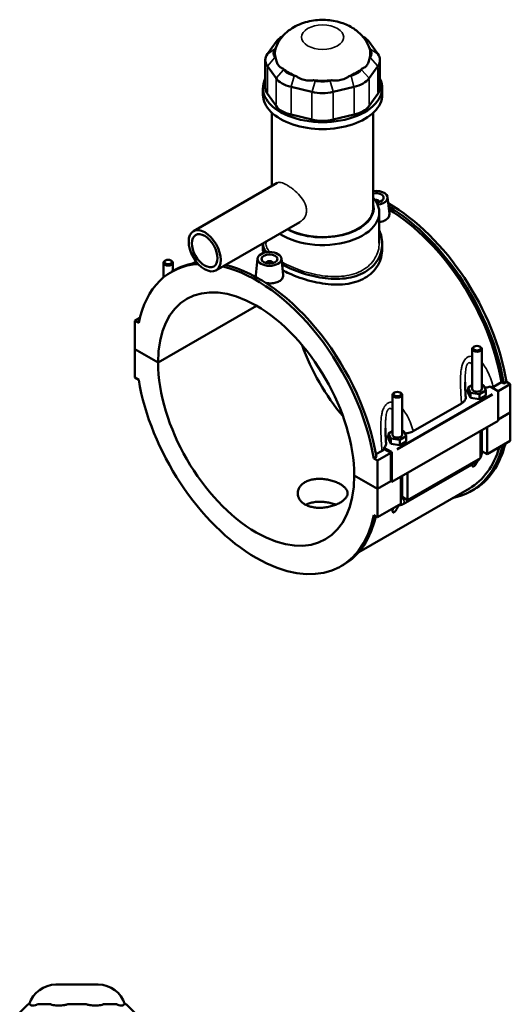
# Model space of a CAD drawing. Header units: inches. Extents: x -2.2 to 49.9, y -1.8 to 49.3.
# Tile 10 of 10: x 37.8 to 49.9, y 24.9 to 49.3. Entities that reach past the tile are written whole.
import ezdxf

# ---------------------------------------------------------------- set-up
doc = ezdxf.new("R2010")
doc.units = ezdxf.units.IN
doc.header["$MEASUREMENT"] = 0
doc.layers.add('Visible (ANSI)', color=7, linetype='Continuous', lineweight=50)
doc.layers.add('Visible Narrow (ANSI)', color=7, linetype='Continuous', lineweight=35)

msp = doc.modelspace()

# ---------------------------------------------------------------- linework, layer by layer
at = {"layer": 'Visible (ANSI)'}
for p, q in [((44.1096, 48.7715), (43.8948, 48.4728)), ((44.2704, 48.9067), (44.2567, 48.8988)), ((46.2555, 48.9067), (46.2692, 48.8988)), ((46.6311, 48.4728), (46.4163, 48.7715)), ((44.0852, 48.5959), (44.1036, 48.6215)), ((46.4223, 48.6215), (46.4407, 48.5959)), ((43.8425, 48.3214), (43.8425, 47.6352)), ((44.1036, 48.3584), (44.0852, 48.384)), ((46.4407, 48.384), (46.4223, 48.3584)), ((46.6834, 48.3214), (46.6834, 47.6352)), ((43.8948, 48.17), (44.1096, 47.8714)), ((44.3, 48.0853), (44.2816, 48.1109)), ((46.2443, 48.1109), (46.2259, 48.0853)), ((46.4163, 47.8714), (46.6311, 48.17)), ((44.6047, 47.9248), (44.5603, 47.9354)), ((45.0789, 47.8117), (45.0345, 47.8223)), ((45.4914, 47.8223), (45.447, 47.8117)), ((45.9656, 47.9354), (45.9212, 47.9248)), ((43.7859, 47.4642), (43.7859, 47.6352)), ((44.4814, 47.6573), (45, 47.5336)), ((45.5259, 47.5336), (46.0445, 47.6573)), ((46.74, 47.4642), (46.74, 47.6352)), ((44.1096, 47.1851), (43.8948, 47.4838)), ((46.6311, 47.4838), (46.4163, 47.1851)), ((44.0074, 45.2067), (44.0074, 47.0162)), ((45, 46.8473), (44.4814, 46.971)), ((46.0445, 46.971), (45.5259, 46.8473)), ((46.5185, 44.6621), (46.5185, 47.0162)), ((44.1408, 45.2835), (42.0631, 44.087)), ((46.8729, 44.924), (46.9166, 44.5166)), ((46.6569, 44.8169), (46.6569, 44.8096)), ((46.6662, 43.7918), (46.6662, 44.5497)), ((44.6998, 44.3129), (42.6221, 43.1164)), ((43.7859, 43.7814), (43.7859, 43.6422)), ((43.8597, 43.7918), (43.8597, 43.8291)), ((46.74, 43.7814), (46.74, 43.6422)), ((43.653, 43.4092), (43.6092, 43.0004)), ((44.2424, 43.4092), (44.2861, 43.0018)), ((41.3202, 42.9391), (41.3202, 43.3031)), ((41.3713, 43.3607), (41.3545, 43.351)), ((41.5054, 43.3607), (41.5222, 43.351)), ((41.5565, 43.0996), (41.5565, 43.3031)), ((42.1317, 43.3357), (42.0427, 43.2845)), ((43.869, 43.2948), (43.869, 43.3022)), ((44.0265, 43.2948), (44.0265, 43.3022)), ((41.5207, 43.079), (41.5865, 43.1169)), ((41.19, 40.8358), (43.6269, 42.2392)), ((43.6297, 42.2375), (41.19, 40.8326)), ((40.7369, 41.9391), (40.6137, 41.8681)), ((40.7086, 41.8135), (40.6137, 41.8681)), ((40.6137, 41.8681), (40.6137, 41.1677)), ((49.0205, 41.228), (49.0037, 41.2183)), ((49.1546, 41.228), (49.1714, 41.2183)), ((40.6137, 41.1677), (41.19, 40.8358)), ((40.6137, 41.1644), (40.6165, 41.1661)), ((40.6137, 41.1644), (40.6137, 40.464)), ((41.19, 40.8326), (40.6137, 41.1644)), ((48.9694, 40.1789), (48.9694, 41.1704)), ((49.2056, 40.1789), (49.2056, 41.1704)), ((40.6137, 40.464), (40.7086, 40.4094)), ((48.9694, 40.2712), (48.868, 40.2127)), ((49.2483, 40.2714), (49.2056, 40.278)), ((49.3071, 40.145), (49.2483, 40.2714)), ((49.4154, 40.24), (49.5973, 40.1353)), ((49.4918, 40.2362), (49.692, 40.3515)), ((49.9122, 40.3004), (49.6072, 40.1248)), ((49.7516, 40.3172), (49.692, 40.3515)), ((49.8173, 40.3551), (49.7516, 40.3172)), ((49.8173, 40.3551), (49.9122, 40.3004)), ((49.9122, 40.3004), (49.9122, 39.6)), ((46.9966, 40.0343), (46.9966, 39.0428)), ((47.0476, 40.0919), (47.0309, 40.0822)), ((47.1818, 40.0919), (47.1985, 40.0822)), ((47.2328, 40.0343), (47.2328, 39.0428)), ((48.868, 40.2127), (48.9268, 40.0863)), ((48.868, 40.084), (48.868, 40.2127)), ((48.868, 40.084), (48.9268, 39.9576)), ((48.9268, 39.9576), (48.9268, 40.0863)), ((48.9268, 40.0863), (49.1464, 40.0524)), ((49.1464, 40.0524), (49.3071, 40.145)), ((49.1464, 39.9237), (49.1464, 40.0524)), ((49.1464, 39.9237), (49.3071, 40.0162)), ((49.3071, 40.0162), (49.3071, 40.145)), ((49.6112, 40.1111), (49.6112, 39.3946)), ((47.5097, 39.134), (48.7056, 39.8227)), ((48.9268, 39.9576), (49.1464, 39.9237)), ((49.6112, 39.4267), (49.9122, 39.6)), ((49.9122, 39.5967), (49.6112, 39.4234)), ((49.9094, 39.5984), (49.9122, 39.5967)), ((49.9122, 39.5967), (49.9122, 38.8963)), ((49.6112, 39.3946), (46.9808, 37.8798)), ((46.9966, 39.1351), (46.8951, 39.0767)), ((46.8951, 39.0767), (46.954, 38.9502)), ((46.8951, 38.9479), (46.8951, 39.0767)), ((47.1735, 38.9164), (47.3343, 39.0089)), ((47.2754, 39.1353), (47.2328, 39.1419)), ((47.3343, 39.0089), (47.2754, 39.1353)), ((47.3343, 38.8802), (47.3343, 39.0089)), ((49.171, 38.4695), (49.171, 39.1411)), ((49.2056, 38.6138), (49.2056, 39.161)), ((49.3381, 39.2373), (49.3381, 38.5657)), ((46.8951, 38.9479), (46.954, 38.8215)), ((46.954, 38.8215), (46.954, 38.9502)), ((46.954, 38.9502), (47.1735, 38.9164)), ((46.954, 38.8215), (47.1735, 38.7876)), ((47.1735, 38.7876), (47.1735, 38.9164)), ((47.1735, 38.7876), (47.3343, 38.8802)), ((49.9122, 38.8963), (49.3381, 38.5657)), ((46.5844, 38.562), (46.7356, 38.649)), ((46.9529, 38.5963), (46.6241, 38.407)), ((46.9668, 38.6205), (46.785, 38.7252)), ((46.9529, 38.5963), (46.7902, 38.69)), ((46.9529, 37.8959), (46.9529, 38.5963)), ((46.9808, 37.8798), (46.9808, 38.5964)), ((49.3381, 38.5657), (49.2056, 38.6419)), ((46.595, 38.4995), (46.5293, 38.4616)), ((46.6241, 38.407), (46.5293, 38.4616)), ((46.6241, 37.7065), (46.6241, 38.407)), ((47.2572, 37.3269), (49.063, 38.3668)), ((49.171, 38.4695), (47.3653, 37.4296)), ((46.0479, 38.0384), (46.6241, 37.7065)), ((46.0479, 38.0351), (46.0507, 38.0367)), ((46.6241, 37.7033), (46.0479, 38.0351)), ((47.3653, 38.1012), (47.3653, 37.4296)), ((46.6241, 37.7065), (46.9529, 37.8959)), ((46.9557, 37.8942), (46.6241, 37.7033)), ((46.9529, 37.8959), (46.9808, 37.8798)), ((47.1982, 37.3334), (47.1982, 38.005)), ((47.2328, 38.025), (47.2328, 37.4777)), ((48.8982, 37.719), (46.1568, 36.1403)), ((46.6241, 37.0028), (46.6241, 37.7033)), ((48.9394, 37.6475), (49.0051, 37.6854)), ((47.1982, 37.3334), (46.6241, 37.0028)), ((47.3653, 37.4296), (47.2328, 37.5059)), ((46.5293, 37.0574), (46.6241, 37.0028)), ((45.7171, 35.7919), (45.7829, 35.8298)), ((38.6572, 25.4342), (39.7055, 25.4342)), ((37.967, 24.9463), (37.7609, 24.7402)), ((37.967, 24.9463), (38.0036, 24.9463)), ((38.022, 24.9463), (38.0036, 24.9463)), ((38.2184, 24.9463), (38.2, 24.9463)), ((38.2184, 24.9463), (38.4787, 24.9463)), ((38.5231, 24.9463), (38.4787, 24.9463)), ((38.9973, 24.9463), (38.9529, 24.9463)), ((38.9973, 24.9463), (39.3654, 24.9463)), ((39.4098, 24.9463), (39.3654, 24.9463)), ((39.884, 24.9463), (39.8396, 24.9463)), ((39.884, 24.9463), (40.1443, 24.9463)), ((40.1627, 24.9463), (40.1443, 24.9463)), ((40.3591, 24.9463), (40.3407, 24.9463)), ((40.3591, 24.9463), (40.3957, 24.9463)), ((40.3957, 24.9463), (40.6018, 24.7402))]:
    msp.add_line(p, q, dxfattribs=at)
for centre, start, end in [((38.6572, 24.7472), 90, 163.15289), ((39.7055, 24.7472), 16.84711, 90)]:
    msp.add_arc(centre, 0.687, start, end, dxfattribs=at)
for centre, major_axis, ratio, start_param, end_param in [((44.7443, 48.6201), (-0.687, 0), 0.5758617, 5.5016397, 5.8904862), ((45.7816, 48.6201), (-0.687, 0), 0.5758617, 3.5342917, 3.9231383), ((44.5295, 48.4899), (-0.4809, 0), 0.5758617, 5.8904862, 6.6758844), ((45.2629, 48.4899), (-1.1817, 0), 0.5758617, 6.0886445, 6.4777261), ((45.2629, 48.4899), (1.1817, 0), 0.5758617, 6.0886445, 6.4777261), ((45.9964, 48.4899), (0.4809, 0), 0.5758617, 5.8904862, 6.6758844), ((44.5295, 48.3214), (-0.687, 0), 0.5758617, 5.8904862, 6.6758844), ((45.9964, 48.3214), (0.687, 0), 0.5758617, 5.8904862, 6.6758844), ((45.2629, 48.4899), (1.1817, 0), 0.5758617, 3.73245, 4.1215316), ((44.7443, 48.1913), (-0.4809, 0), 0.5758617, 0.3926991, 1.1780972), ((45.2629, 48.4899), (1.1817, 0), 0.5758617, 5.3032463, 5.692328), ((45.7816, 48.1913), (0.4809, 0), 0.5758617, 5.1050881, 5.8904862), ((45.2629, 47.6352), (-1.4771, 0), 0.5758617, 6.0054471, 9.7025161), ((44.7443, 48.0228), (0.687, 0), 0.5758617, 3.5342917, 4.3196899), ((45.2629, 48.4899), (1.1817, 0), 0.5758617, 4.5178482, 4.9069298), ((45.2629, 48.0676), (-0.4809, 0), 0.5758617, 1.1780972, 1.9634954), ((45.7816, 48.0228), (0.687, 0), 0.5758617, 5.1050881, 5.8904862), ((44.5295, 47.6352), (-0.687, 0), 0.5758617, 0, 0.3926991), ((45.2629, 47.8991), (0.687, 0), 0.5758617, 4.3196899, 5.1050881), ((45.9964, 47.6352), (0.687, 0), 0.5758617, 5.8904862, 6.2831853), ((45.2629, 47.4642), (-1.4771, 0), 0.5758617, 0, 3.1415927), ((44.7443, 47.3365), (-0.687, 0), 0.5758617, 0.3926991, 1.1780972), ((45.7816, 47.3365), (0.687, 0), 0.5758617, 5.1050881, 5.8904862), ((45.2629, 47.2128), (-0.687, 0), 0.5758617, 1.1780972, 1.9634954), ((45.2629, 44.5497), (1.4032, 0), 0.5758617, 3.8504036, 6.74614), ((46.5782, 44.9135), (0.2953, 0), 0.5758617, 4.8693914, 8.0576096), ((46.5782, 44.9135), (0.1969, 0), 0.5758617, 4.8071708, 8.1621728), ((46.5782, 44.8169), (0.0787, 0), 0.5758617, 6.1144961, 8.1124674), ((45.2629, 44.6621), (1.2658, 0), 0.5758617, 3.9511443, 6.4108739), ((45.2629, 44.6621), (1.2555, 0), 0.5758617, 3.9513425, 6.2831853), ((46.907, 41.3289), (-2.0982, 3.6435), 0.5780931, 4.1346204, 5.5058788), ((46.8412, 41.2911), (2.0982, -3.6435), 0.5780931, 0.9930277, 2.3392336), ((46.8412, 41.2911), (-2.057, 3.5721), 0.5780931, 4.1387951, 5.4777977), ((43.6189, 39.4355), (-2.0982, 3.6435), 0.5780931, 6.0029864, 6.8648214), ((41.4384, 43.3031), (0.1181, 0), 0.5758617, 2.360047, 7.0647309), ((43.6847, 39.4733), (-2.0982, 3.6435), 0.5780931, 6.0387236, 6.2831853), ((43.6189, 39.4355), (-2.0982, 3.6435), 0.5780931, 4.1346204, 5.7819452), ((43.6847, 39.4733), (2.0982, -3.6435), 0.5780931, 0.9930277, 2.6403525), ((43.9477, 43.3022), (-0.0787, 0), 0.5758617, 2.9729035, 6.4518745), ((43.6189, 39.4355), (-1.7142, 2.9767), 0.5780931, 3.9294976, 7.0699441), ((46.907, 41.3289), (1.7142, -2.9767), 0.5780931, 4.412476, 5.0123019), ((49.0875, 41.1704), (-0.1181, 0), 0.5758617, 5.5016397, 10.2063236), ((43.6189, 39.4355), (1.7142, -2.9767), 0.5780931, 3.9294976, 7.0699441), ((43.6189, 39.4355), (2.0982, -3.6435), 0.5780931, 4.1346204, 6.8648214), ((47.1147, 40.0343), (-0.1181, 0), 0.5758617, 5.5016397, 10.2063236), ((49.0875, 40.0501), (-0.2953, 0), 0.5758617, 5.5507827, 6.0432275), ((49.0875, 40.1789), (-0.1181, 0), 0.5758617, 0, 3.1415927), ((49.5973, 40.1192), (-0.0098, 0.0171), 0.5780931, 3.9289245, 5.4997209), ((47.1147, 38.914), (-0.2953, 0), 0.5758617, 5.5507827, 6.0432275), ((47.1147, 39.0428), (-0.1181, 0), 0.5758617, 0, 3.1415927), ((46.8412, 41.2911), (2.0982, -3.6435), 0.5780931, 6.0848308, 6.822459), ((46.907, 41.3289), (2.0982, -3.6435), 0.5780931, 0, 0.5392737), ((46.9668, 38.6044), (0.0098, -0.0171), 0.5780931, 0.7873319, 2.3581282), ((46.8412, 41.2911), (2.057, -3.5721), 0.5780931, 0, 0.5048573), ((43.6847, 39.4733), (2.0982, -3.6435), 0.5780931, 0, 0.5590727)]:
    msp.add_ellipse(centre, major_axis=major_axis, ratio=ratio, start_param=start_param, end_param=end_param, dxfattribs=at)
for centre, major_axis, ratio in [((42.3426, 43.6017), (-0.2795, 0.4853), 0.5780931), ((42.3426, 43.6017), (-0.2236, 0.3883), 0.5780931), ((43.9477, 43.3987), (0.2953, 0), 0.5758617), ((43.9477, 43.3987), (0.1969, 0), 0.5758617), ((41.4384, 43.3224), (0.0945, 0), 0.5758617), ((49.0875, 41.1897), (0.0945, 0), 0.5758617), ((47.1147, 40.0536), (0.0945, 0), 0.5758617)]:
    msp.add_ellipse(centre, major_axis=major_axis, ratio=ratio, dxfattribs=at)
for points, knots in [([(46.4202, 48.6277), (46.3862, 48.7198), (46.3388, 48.8008), (46.2208, 48.9537), (46.1478, 49.0199), (45.9738, 49.1451), (45.8711, 49.1949), (45.6405, 49.2767), (45.5117, 49.3018), (45.2499, 49.3215), (45.117, 49.3151), (44.8533, 49.2677), (44.7223, 49.2272), (44.4777, 49.0997), (44.3616, 49.0174), (44.1991, 48.8207), (44.144, 48.7314), (44.1057, 48.6277)], [0.994744, 0.994744, 0.994744, 0.994744, 1.2034211, 1.2034211, 1.4604914, 1.4604914, 1.8038543, 1.8038543, 2.2263723, 2.2263723, 2.6587774, 2.6587774, 3.0917429, 3.0917429, 3.4828691, 3.4828691, 3.717645, 3.717645, 3.717645, 3.717645]), ([(44.1036, 48.3584), (44.1067, 48.3361), (44.1115, 48.3141), (44.129, 48.2581), (44.145, 48.2266), (44.1631, 48.2014), (44.1812, 48.1763), (44.2045, 48.1531), (44.2472, 48.1254), (44.2642, 48.1171), (44.2816, 48.1109)], [-0.5693984, -0.5693984, -0.5693984, -0.5693984, -0.3600644, -0.3600644, 0, 0, 0, 0.3600644, 0.3600644, 0.5693984, 0.5693984, 0.5693984, 0.5693984]), ([(46.2443, 48.1109), (46.2617, 48.1171), (46.2786, 48.1254), (46.3214, 48.1531), (46.3447, 48.1763), (46.3628, 48.2014), (46.3809, 48.2266), (46.3969, 48.2581), (46.4144, 48.3141), (46.4192, 48.3361), (46.4223, 48.3584)], [-0.5693984, -0.5693984, -0.5693984, -0.5693984, -0.3600644, -0.3600644, 0, 0, 0, 0.3600644, 0.3600644, 0.5693984, 0.5693984, 0.5693984, 0.5693984]), ([(44.6047, 47.9248), (44.6265, 47.9085), (44.6502, 47.8933), (44.7177, 47.8575), (44.7637, 47.8408), (44.8074, 47.8304), (44.851, 47.82), (44.9001, 47.814), (44.978, 47.8151), (45.0067, 47.8178), (45.0345, 47.8223)], [-0.5693984, -0.5693984, -0.5693984, -0.5693984, -0.3600644, -0.3600644, 0, 0, 0, 0.3600644, 0.3600644, 0.5693984, 0.5693984, 0.5693984, 0.5693984]), ([(45.4914, 47.8223), (45.5192, 47.8178), (45.5479, 47.8151), (45.6258, 47.814), (45.6749, 47.82), (45.7185, 47.8304), (45.7622, 47.8408), (45.8082, 47.8575), (45.8757, 47.8933), (45.8994, 47.9085), (45.9212, 47.9248)], [-0.5693984, -0.5693984, -0.5693984, -0.5693984, -0.3600644, -0.3600644, 0, 0, 0, 0.3600644, 0.3600644, 0.5693984, 0.5693984, 0.5693984, 0.5693984]), ([(46.9165, 44.5166), (46.917, 44.5123), (46.9173, 44.508), (46.9174, 44.4777), (46.909, 44.45), (46.8746, 44.3997), (46.8485, 44.3771), (46.8184, 44.3598)], [4.49119429, 4.49119429, 4.49119429, 4.49119429, 4.5444106, 4.5444106, 4.86916534, 4.86916534, 5.19392008, 5.19392008, 5.19392008, 5.19392008]), ([(46.8184, 44.3598), (46.7883, 44.3424), (46.7501, 44.328), (46.6945, 44.3163), (46.6804, 44.314), (46.6661, 44.3122)], [0, 0, 0, 0, 0.32475474, 0.32475474, 0.4313275, 0.4313275, 0.4313275, 0.4313275]), ([(46.6661, 44.11), (46.6855, 44.069), (46.7011, 44.0267), (46.7313, 43.9165), (46.74, 43.8478), (46.74, 43.7149), (46.7313, 43.6461), (46.6942, 43.5103), (46.666, 43.4434), (46.5909, 43.3179), (46.5441, 43.2592), (46.4354, 43.1547), (46.3736, 43.109), (46.3074, 43.0709)], [7.392113, 7.392113, 7.392113, 7.392113, 7.8422436, 7.8422436, 8.5550365, 8.5550365, 9.2682099, 9.2682099, 9.9813833, 9.9813833, 10.6945567, 10.6945567, 11.4077301, 11.4077301, 11.4077301, 11.4077301]), ([(43.8716, 43.563), (43.8467, 43.5951), (43.8271, 43.6271), (43.7946, 43.7006), (43.7859, 43.7417), (43.7859, 43.7831), (43.7859, 43.7849), (43.7859, 43.7866)], [-4.1039975, -4.1039975, -4.1039975, -4.1039975, -3.5654864, -3.5654864, -2.8526936, -2.8526936, -2.8212842, -2.8212842, -2.8212842, -2.8212842]), ([(46.74, 43.6422), (46.74, 43.5752), (46.7313, 43.5058), (46.6943, 43.3689), (46.666, 43.3015), (46.591, 43.175), (46.5442, 43.1159), (46.4355, 43.011), (46.3736, 42.9651), (46.3074, 42.9269)], [19.9781786, 19.9781786, 19.9781786, 19.9781786, 20.6919421, 20.6919421, 21.4057056, 21.4057056, 22.1194692, 22.1194692, 22.8332327, 22.8332327, 22.8332327, 22.8332327]), ([(46.3074, 43.0709), (46.2412, 43.0328), (46.1666, 42.9999), (46.0045, 42.9484), (45.917, 42.9298), (45.7351, 42.9073), (45.6405, 42.9034), (45.4505, 42.9085), (45.3551, 42.9174), (45.1708, 42.9442), (45.0755, 42.963), (44.8855, 43.01), (44.7908, 43.0383), (44.6088, 43.1013), (44.5214, 43.1362), (44.375, 43.2021), (44.314, 43.2326), (44.2581, 43.2633)], [11.4077301, 11.4077301, 11.4077301, 11.4077301, 12.1209034, 12.1209034, 12.8340768, 12.8340768, 13.5472502, 13.5472502, 14.2604236, 14.2604236, 14.9732165, 14.9732165, 15.6860093, 15.6860093, 16.3988022, 16.3988022, 16.9727746, 16.9727746, 16.9727746, 16.9727746]), ([(43.6172, 42.9487), (43.6115, 42.9623), (43.6087, 42.976), (43.6086, 42.9929), (43.6088, 42.9967), (43.6092, 43.0004)], [4.35884444, 4.35884444, 4.35884444, 4.35884444, 4.5444106, 4.5444106, 4.59643918, 4.59643918, 4.59643918, 4.59643918]), ([(44.2861, 43.0018), (44.2866, 42.9975), (44.2868, 42.9932), (44.287, 42.963), (44.2786, 42.9353), (44.2441, 42.8849), (44.2181, 42.8623), (44.188, 42.845)], [7.08815433, 7.08815433, 7.08815433, 7.08815433, 7.14137064, 7.14137064, 7.46612538, 7.46612538, 7.79088012, 7.79088012, 7.79088012, 7.79088012]), ([(46.3074, 42.9269), (46.2412, 42.8888), (46.1665, 42.856), (46.0043, 42.805), (45.9168, 42.7868), (45.7349, 42.7653), (45.6403, 42.762), (45.4504, 42.7682), (45.355, 42.7777), (45.1709, 42.8056), (45.0756, 42.8249), (44.8856, 42.8731), (44.791, 42.9018), (44.609, 42.9656), (44.5215, 43.0008), (44.3811, 43.0645), (44.3251, 43.0922), (44.2734, 43.1201)], [0, 0, 0, 0, 0.7137635, 0.7137635, 1.427527, 1.427527, 2.1412905, 2.1412905, 2.855054, 2.855054, 3.5683676, 3.5683676, 4.2816811, 4.2816811, 4.9949946, 4.9949946, 5.5173268, 5.5173268, 5.5173268, 5.5173268]), ([(44.188, 42.845), (44.1578, 42.8276), (44.1196, 42.8132), (44.036, 42.7956), (43.9905, 42.7923), (43.9195, 42.7948), (43.8897, 42.7981), (43.8606, 42.8034)], [2.59696004, 2.59696004, 2.59696004, 2.59696004, 2.92171478, 2.92171478, 3.24646951, 3.24646951, 3.46377858, 3.46377858, 3.46377858, 3.46377858]), ([(48.8077, 39.9751), (48.8061, 40.0003), (48.8045, 40.0254), (48.8015, 40.0755), (48.8001, 40.1005), (48.7976, 40.1505), (48.7964, 40.1753), (48.7945, 40.2248), (48.7937, 40.2494), (48.7926, 40.2983), (48.7923, 40.3225), (48.7923, 40.3464)], [0.9489126, 0.9489126, 0.9489126, 0.9489126, 1.1559495, 1.1559495, 1.3629865, 1.3629865, 1.5700234, 1.5700234, 1.7770603, 1.7770603, 1.9840973, 1.9840973, 1.9840973, 1.9840973]), ([(49.2756, 40.2126), (49.287, 40.2134), (49.2984, 40.2145), (49.3469, 40.2207), (49.3827, 40.2287), (49.4154, 40.24)], [-0.42998627, -0.42998627, -0.42998627, -0.42998627, -0.34237007, -0.34237007, -0.05129101, -0.05129101, -0.05129101, -0.05129101]), ([(48.7056, 39.8227), (48.7308, 39.8372), (48.7519, 39.8539), (48.7845, 39.8903), (48.7959, 39.9098), (48.8069, 39.9448), (48.8087, 39.96), (48.8077, 39.9751)], [-0.91442288, -0.91442288, -0.91442288, -0.91442288, -0.64238961, -0.64238961, -0.37198583, -0.37198583, -0.17080918, -0.17080918, -0.17080918, -0.17080918]), ([(46.8349, 38.8391), (46.8333, 38.8642), (46.8317, 38.8893), (46.8287, 38.9394), (46.8273, 38.9645), (46.8247, 39.0144), (46.8236, 39.0393), (46.8216, 39.0888), (46.8208, 39.1134), (46.8197, 39.1622), (46.8194, 39.1864), (46.8194, 39.2103)], [0.9483937, 0.9483937, 0.9483937, 0.9483937, 1.1554307, 1.1554307, 1.3624676, 1.3624676, 1.5695046, 1.5695046, 1.7765415, 1.7765415, 1.9835784, 1.9835784, 1.9835784, 1.9835784]), ([(47.3028, 39.0765), (47.3364, 39.0789), (47.3694, 39.0839), (47.4413, 39.1016), (47.4784, 39.1159), (47.5097, 39.134)], [-0.59557003, -0.59557003, -0.59557003, -0.59557003, -0.33730044, -0.33730044, 0, 0, 0, 0]), ([(46.785, 38.7252), (46.7942, 38.7341), (46.8022, 38.7434), (46.8182, 38.7662), (46.825, 38.7799), (46.8341, 38.8088), (46.8359, 38.8239), (46.8349, 38.8391)], [-0.69705085, -0.69705085, -0.69705085, -0.69705085, -0.55966229, -0.55966229, -0.37198583, -0.37198583, -0.17080918, -0.17080918, -0.17080918, -0.17080918]), ([(49.171, 38.4826), (49.1738, 38.4878), (49.1764, 38.493), (49.187, 38.5161), (49.1936, 38.5346), (49.2029, 38.573), (49.2056, 38.593), (49.2056, 38.6138)], [3.99006654, 3.99006654, 3.99006654, 3.99006654, 4.08407045, 4.08407045, 4.39822972, 4.39822972, 4.71238898, 4.71238898, 4.71238898, 4.71238898]), ([(49.101, 38.3939), (49.0997, 38.3912), (49.0984, 38.3886), (49.0901, 38.3723), (49.0826, 38.3586), (49.0662, 38.3316), (49.0574, 38.3183), (49.0414, 38.2973), (49.0342, 38.2887), (49.023, 38.2772), (49.0191, 38.2737), (49.0115, 38.2674), (49.0077, 38.2646), (49.0003, 38.2604), (48.997, 38.259), (48.9911, 38.2575), (48.9885, 38.2574), (48.9818, 38.2585), (48.9786, 38.2612), (48.9728, 38.2696), (48.9711, 38.2768), (48.9692, 38.2933), (48.9692, 38.3027), (48.9698, 38.3128), (48.9698, 38.313), (48.9698, 38.3131)], [1.83197741, 1.83197741, 1.83197741, 1.83197741, 1.85727388, 1.85727388, 1.98759514, 1.98759514, 2.11791639, 2.11791639, 2.19704791, 2.19704791, 2.23661366, 2.23661366, 2.27617942, 2.27617942, 2.31574517, 2.31574517, 2.35531093, 2.35531093, 2.43444244, 2.43444244, 2.5647637, 2.5647637, 2.69508496, 2.69508496, 2.6971501, 2.6971501, 2.6971501, 2.6971501]), ([(49.063, 38.3668), (49.081, 38.3772), (49.0969, 38.3895), (49.1256, 38.4168), (49.1383, 38.4317), (49.1531, 38.4527), (49.1565, 38.4578), (49.1597, 38.463)], [3.14159265, 3.14159265, 3.14159265, 3.14159265, 3.45575192, 3.45575192, 3.76991118, 3.76991118, 3.86828424, 3.86828424, 3.86828424, 3.86828424]), ([(45.6995, 37.3683), (45.672, 37.3524), (45.641, 37.337), (45.5735, 37.3086), (45.537, 37.2956), (45.4609, 37.2731), (45.4213, 37.2637), (45.3417, 37.2491), (45.3016, 37.244), (45.2243, 37.2383), (45.1842, 37.2375), (45.1046, 37.2409), (45.065, 37.2452), (44.9889, 37.259), (44.9524, 37.2686), (44.8849, 37.2924), (44.8539, 37.3067), (44.799, 37.3383), (44.7732, 37.3568), (44.7279, 37.3979), (44.7082, 37.4206), (44.6768, 37.4687), (44.6649, 37.4941), (44.6493, 37.5455), (44.6456, 37.5715), (44.6456, 37.6218), (44.6493, 37.6478), (44.6649, 37.6993), (44.6768, 37.7247), (44.7082, 37.7728), (44.7279, 37.7956), (44.7732, 37.8367), (44.799, 37.8552), (44.8539, 37.8868), (44.8849, 37.9011), (44.9524, 37.9249), (44.9889, 37.9345), (45.065, 37.9482), (45.1046, 37.9525), (45.1842, 37.9559), (45.2243, 37.955), (45.3016, 37.9493), (45.3417, 37.9442), (45.4213, 37.9297), (45.4609, 37.9203), (45.537, 37.8978), (45.5735, 37.8849), (45.641, 37.8565), (45.672, 37.8411), (45.7269, 37.8095), (45.7527, 37.7921), (45.798, 37.7555), (45.8176, 37.7362), (45.8491, 37.6967), (45.861, 37.6765), (45.8766, 37.6362), (45.8803, 37.6161), (45.8803, 37.5773), (45.8766, 37.5572), (45.861, 37.5169), (45.8491, 37.4967), (45.8176, 37.4572), (45.798, 37.438), (45.7527, 37.4014), (45.7269, 37.3841), (45.6995, 37.3683)], [0, 0, 0, 0, 0.2960201, 0.2960201, 0.5920403, 0.5920403, 0.8880604, 0.8880604, 1.1840805, 1.1840805, 1.4800899, 1.4800899, 1.7760993, 1.7760993, 2.0721087, 2.0721087, 2.3681181, 2.3681181, 2.6641275, 2.6641275, 2.9601369, 2.9601369, 3.2561463, 3.2561463, 3.5521557, 3.5521557, 3.8481758, 3.8481758, 4.1441959, 4.1441959, 4.4402161, 4.4402161, 4.7362362, 4.7362362, 5.0322563, 5.0322563, 5.3282765, 5.3282765, 5.6242966, 5.6242966, 5.9203167, 5.9203167, 6.2163261, 6.2163261, 6.5123355, 6.5123355, 6.8083449, 6.8083449, 7.1043543, 7.1043543, 7.4003637, 7.4003637, 7.6963731, 7.6963731, 7.9923825, 7.9923825, 8.2883919, 8.2883919, 8.584412, 8.584412, 8.8804321, 8.8804321, 9.1764523, 9.1764523, 9.4724724, 9.4724724, 9.4724724, 9.4724724]), ([(45.5898, 37.3157), (45.5611, 37.327), (45.5306, 37.3373), (45.461, 37.3571), (45.4214, 37.3661), (45.3417, 37.3797), (45.3017, 37.3843), (45.2242, 37.3891), (45.1842, 37.3894), (45.1045, 37.3851), (45.0649, 37.3804), (44.9888, 37.3659), (44.9524, 37.356), (44.8925, 37.3345), (44.868, 37.3238), (44.8455, 37.3121)], [2.7124607, 2.7124607, 2.7124607, 2.7124607, 2.9580036, 2.9580036, 3.2538019, 3.2538019, 3.5496002, 3.5496002, 3.8454036, 3.8454036, 4.1412071, 4.1412071, 4.4370105, 4.4370105, 4.6661341, 4.6661341, 4.6661341, 4.6661341]), ([(47.1475, 37.3004), (47.1406, 37.284), (47.1329, 37.2669), (47.1173, 37.2362), (47.1098, 37.2225), (47.0934, 37.1955), (47.0846, 37.1822), (47.0685, 37.1612), (47.0614, 37.1526), (47.0501, 37.1412), (47.0463, 37.1376), (47.0387, 37.1313), (47.0349, 37.1286), (47.0275, 37.1243), (47.0242, 37.123), (47.0183, 37.1215), (47.0157, 37.1213), (47.0089, 37.1224), (47.0058, 37.1251), (47, 37.1335), (46.9982, 37.1407), (46.9964, 37.1572), (46.9964, 37.1666), (46.9977, 37.1904), (46.9996, 37.2054), (47.0019, 37.2203)], [1.6942239, 1.6942239, 1.6942239, 1.6942239, 1.8572739, 1.8572739, 1.9875951, 1.9875951, 2.1179164, 2.1179164, 2.1970479, 2.1970479, 2.2366137, 2.2366137, 2.2761794, 2.2761794, 2.3157452, 2.3157452, 2.3553109, 2.3553109, 2.4344424, 2.4344424, 2.5647637, 2.5647637, 2.695085, 2.695085, 2.8750725, 2.8750725, 2.8750725, 2.8750725]), ([(47.1418, 37.3009), (47.1573, 37.2991), (47.1723, 37.2996), (47.2066, 37.3047), (47.2248, 37.3108), (47.2467, 37.3211), (47.252, 37.3239), (47.2572, 37.3269)], [2.6025278, 2.6025278, 2.6025278, 2.6025278, 2.7863637, 2.7863637, 3.05209867, 3.05209867, 3.14159265, 3.14159265, 3.14159265, 3.14159265]), ([(38.022, 24.9463), (38.0251, 24.9386), (38.0299, 24.932), (38.0474, 24.9183), (38.0634, 24.9144), (38.0815, 24.9144), (38.0996, 24.9144), (38.1229, 24.9183), (38.1656, 24.932), (38.1826, 24.9386), (38.2, 24.9463)], [-0.5693984, -0.5693984, -0.5693984, -0.5693984, -0.3600644, -0.3600644, 0, 0, 0, 0.3600644, 0.3600644, 0.5693984, 0.5693984, 0.5693984, 0.5693984]), ([(38.5231, 24.9463), (38.5449, 24.9386), (38.5686, 24.932), (38.6361, 24.9183), (38.6821, 24.9144), (38.7258, 24.9144), (38.7694, 24.9144), (38.8185, 24.9183), (38.8964, 24.932), (38.9251, 24.9386), (38.9529, 24.9463)], [-0.5693984, -0.5693984, -0.5693984, -0.5693984, -0.3600644, -0.3600644, 0, 0, 0, 0.3600644, 0.3600644, 0.5693984, 0.5693984, 0.5693984, 0.5693984]), ([(39.4098, 24.9463), (39.4376, 24.9386), (39.4663, 24.932), (39.5442, 24.9183), (39.5933, 24.9144), (39.6369, 24.9144), (39.6806, 24.9144), (39.7266, 24.9183), (39.7941, 24.932), (39.8178, 24.9386), (39.8396, 24.9463)], [-0.5693984, -0.5693984, -0.5693984, -0.5693984, -0.3600644, -0.3600644, 0, 0, 0, 0.3600644, 0.3600644, 0.5693984, 0.5693984, 0.5693984, 0.5693984]), ([(40.1627, 24.9463), (40.1801, 24.9386), (40.1971, 24.932), (40.2398, 24.9183), (40.2631, 24.9144), (40.2812, 24.9144), (40.2993, 24.9144), (40.3153, 24.9183), (40.3328, 24.932), (40.3376, 24.9386), (40.3407, 24.9463)], [-0.5693984, -0.5693984, -0.5693984, -0.5693984, -0.3600644, -0.3600644, 0, 0, 0, 0.3600644, 0.3600644, 0.5693984, 0.5693984, 0.5693984, 0.5693984])]:
    msp.add_open_spline(points, degree=3, knots=knots, dxfattribs=at)
for points in [[(44.1057, 48.6277), (44.1049, 48.6256), (44.1042, 48.6235), (44.1036, 48.6215)], [(46.4223, 48.6215), (46.4217, 48.6235), (46.4209, 48.6256), (46.4201, 48.6277)], [(43.8029, 43.5469), (43.7914, 43.5794), (43.7859, 43.6112), (43.7859, 43.6422)], [(49.4918, 40.2362), (49.4801, 40.2295), (49.4676, 40.2232), (49.4543, 40.2176)], [(46.7902, 38.69), (46.7752, 38.6751), (46.7569, 38.6613), (46.7356, 38.649)], [(46.7902, 38.69), (46.7885, 38.7017), (46.7868, 38.7135), (46.785, 38.7252)]]:
    msp.add_open_spline(points, degree=3, dxfattribs=at)
at = {"layer": 'Visible Narrow (ANSI)'}
for p, q in [((44.215, 48.8396), (44.1151, 48.7751)), ((46.3109, 48.8396), (46.4107, 48.7751)), ((44.0757, 48.5898), (43.9043, 48.479)), ((46.4502, 48.5898), (46.6216, 48.479)), ((44.0757, 48.3733), (43.9043, 48.1807)), ((46.4502, 48.3733), (46.6216, 48.1807)), ((43.8948, 47.5181), (43.8948, 48.1357)), ((44.2905, 48.0746), (44.1191, 47.8821)), ((46.2354, 48.0746), (46.4068, 47.8821)), ((46.6311, 48.1357), (46.6311, 47.5181)), ((44.1096, 47.8371), (44.1096, 47.2194)), ((44.5563, 47.9215), (44.4853, 47.6712)), ((45.075, 47.7978), (45.004, 47.5475)), ((45.4509, 47.7978), (45.5219, 47.5475)), ((45.9696, 47.9215), (46.0405, 47.6712)), ((46.4163, 47.2194), (46.4163, 47.8371)), ((44.4814, 47.0053), (44.4814, 47.623)), ((46.0445, 47.623), (46.0445, 47.0053)), ((45, 47.4993), (45, 46.8816)), ((45.5259, 46.8816), (45.5259, 47.4993)), ((49.4658, 40.0595), (47.0984, 38.6962)), ((47.1123, 38.6721), (49.4797, 40.0354))]:
    msp.add_line(p, q, dxfattribs=at)
msp.add_ellipse((45.2629, 48.8888), major_axis=(-0.5241, 0), ratio=0.5758617, dxfattribs=at)
for centre, major_axis, ratio, start_param, end_param in [((49.0875, 38.6138), (0.1181, 0), 0.5758617, 5.5370571, 6.2439154), ((49.004, 38.4691), (0.0589, -0.1024), 0.5780931, 0.0395592, 0.7516252), ((47.1147, 37.4777), (0.1181, 0), 0.5758617, 5.5370571, 6.2439154), ((47.1982, 37.4292), (0.0589, -0.1024), 0.5780931, 0.0965525, 1.8344971)]:
    msp.add_ellipse(centre, major_axis=major_axis, ratio=ratio, start_param=start_param, end_param=end_param, dxfattribs=at)
for points, knots in [([(44.1408, 45.2835), (44.164, 45.2968), (44.1959, 45.2996), (44.2559, 45.2855), (44.2781, 45.2778), (44.325, 45.2574), (44.3499, 45.2446), (44.4004, 45.2155), (44.4275, 45.1984), (44.4834, 45.1595), (44.5123, 45.1378), (44.5981, 45.0679), (44.6542, 45.0143), (44.7469, 44.9072), (44.7899, 44.8461), (44.8341, 44.7521), (44.8455, 44.7203), (44.8607, 44.6578), (44.8644, 44.6271), (44.8644, 44.5978)], [5.4466889, 5.4466889, 5.4466889, 5.4466889, 5.9877175, 5.9877175, 6.2596441, 6.2596441, 6.5315708, 6.5315708, 6.8034974, 6.8034974, 7.075424, 7.075424, 7.6192772, 7.6192772, 8.1640191, 8.1640191, 8.4363901, 8.4363901, 8.708761, 8.708761, 8.708761, 8.708761]), ([(44.8644, 44.5978), (44.8644, 44.5686), (44.8607, 44.5392), (44.8455, 44.4828), (44.8341, 44.4556), (44.7899, 44.3809), (44.7469, 44.3401), (44.7003, 44.3131), (44.7, 44.313), (44.6998, 44.3129)], [0, 0, 0, 0, 0.2723709, 0.2723709, 0.5447419, 0.5447419, 1.0894838, 1.0894838, 1.0923084, 1.0923084, 1.0923084, 1.0923084]), ([(43.9508, 43.5688), (43.9225, 43.6037), (43.9007, 43.6387), (43.8681, 43.7136), (43.8597, 43.7534), (43.8597, 43.7918)], [6.8649051, 6.8649051, 6.8649051, 6.8649051, 7.4433831, 7.4433831, 8.1199485, 8.1199485, 8.1199485, 8.1199485]), ([(46.6662, 43.7918), (46.6662, 43.7293), (46.6578, 43.6646), (46.6226, 43.5369), (46.5957, 43.474), (46.5244, 43.3558), (46.4799, 43.3005), (46.3767, 43.2019), (46.318, 43.1587), (46.2552, 43.1225)], [18.9473218, 18.9473218, 18.9473218, 18.9473218, 19.624178, 19.624178, 20.3010342, 20.3010342, 20.9778904, 20.9778904, 21.6547466, 21.6547466, 21.6547466, 21.6547466]), ([(46.2552, 43.1225), (46.1924, 43.0864), (46.1215, 43.055), (45.9676, 43.0055), (45.8845, 42.9873), (45.7117, 42.9649), (45.6218, 42.9605), (45.4412, 42.964), (45.3505, 42.9717), (45.1754, 42.9958), (45.0847, 43.013), (44.9042, 43.0565), (44.8142, 43.0827), (44.6413, 43.1417), (44.5583, 43.1744), (44.4043, 43.2433), (44.3335, 43.2794), (44.2642, 43.3194), (44.2577, 43.3231), (44.2513, 43.3269)], [0, 0, 0, 0, 0.6768562, 0.6768562, 1.3537124, 1.3537124, 2.0305686, 2.0305686, 2.7074248, 2.7074248, 3.3839902, 3.3839902, 4.0605557, 4.0605557, 4.7371212, 4.7371212, 5.4136867, 5.4136867, 5.4840725, 5.4840725, 5.4840725, 5.4840725]), ([(48.9694, 40.9879), (48.9593, 40.9893), (48.9492, 40.99), (48.9206, 40.9897), (48.9022, 40.9867), (48.8737, 40.977), (48.863, 40.9722), (48.8528, 40.9664), (48.8426, 40.9605), (48.8327, 40.9535), (48.8081, 40.9325), (48.7941, 40.9168), (48.7694, 40.882), (48.7585, 40.8629), (48.7351, 40.8128), (48.724, 40.7806), (48.707, 40.7169), (48.7007, 40.6858), (48.6881, 40.6061), (48.6834, 40.5569), (48.6771, 40.4442), (48.6765, 40.3805), (48.6788, 40.2422), (48.6823, 40.1677), (48.6914, 40.0142), (48.6972, 39.9355), (48.7039, 39.8461), (48.7047, 39.8344), (48.7056, 39.8227)], [-4.1497814, -4.1497814, -4.1497814, -4.1497814, -4.0515349, -4.0515349, -3.8719319, -3.8719319, -3.7616097, -3.7616097, -3.7616097, -3.6512876, -3.6512876, -3.4716845, -3.4716845, -3.2957936, -3.2957936, -3.0391107, -3.0391107, -2.8083792, -2.8083792, -2.4569501, -2.4569501, -2.0058335, -2.0058335, -1.4695149, -1.4695149, -0.8880317, -0.8880317, -0.7997107, -0.7997107, -0.7997107, -0.7997107]), ([(48.7923, 40.3464), (48.7923, 40.3488), (48.7923, 40.3512), (48.7923, 40.4039), (48.7932, 40.4538), (48.7972, 40.5406), (48.7998, 40.578), (48.8064, 40.6372), (48.8096, 40.6601), (48.818, 40.7059), (48.8234, 40.7286), (48.8346, 40.7627), (48.8398, 40.7753), (48.8514, 40.7976), (48.858, 40.8071), (48.8694, 40.8188), (48.874, 40.8224), (48.8787, 40.8251), (48.8835, 40.8279), (48.8884, 40.8297), (48.9015, 40.8321), (48.9099, 40.8313), (48.9266, 40.8253), (48.9348, 40.8204), (48.952, 40.8066), (48.9608, 40.7973), (48.9694, 40.7866)], [1.9840973, 1.9840973, 1.9840973, 1.9840973, 2.0058335, 2.0058335, 2.4569501, 2.4569501, 2.8083792, 2.8083792, 3.0391107, 3.0391107, 3.2957936, 3.2957936, 3.4716845, 3.4716845, 3.6512876, 3.6512876, 3.7616097, 3.7616097, 3.7616097, 3.8719319, 3.8719319, 4.0515349, 4.0515349, 4.2274259, 4.2274259, 4.422631, 4.422631, 4.422631, 4.422631]), ([(49.4918, 40.2362), (49.486, 40.2581), (49.4798, 40.2798), (49.4527, 40.3705), (49.4287, 40.4388), (49.3749, 40.5665), (49.3457, 40.6263), (49.2845, 40.7306), (49.2536, 40.7762), (49.2149, 40.8233), (49.2103, 40.8287), (49.2056, 40.8341)], [-6.8180746, -6.8180746, -6.8180746, -6.8180746, -6.6351878, -6.6351878, -6.0537046, -6.0537046, -5.517386, -5.517386, -5.0662694, -5.0662694, -5.0065537, -5.0065537, -5.0065537, -5.0065537]), ([(46.9966, 39.8518), (46.9865, 39.8533), (46.9763, 39.8539), (46.9478, 39.8536), (46.9294, 39.8506), (46.9008, 39.841), (46.8902, 39.8362), (46.88, 39.8303), (46.8697, 39.8244), (46.8599, 39.8174), (46.8352, 39.7964), (46.8213, 39.7808), (46.7965, 39.7459), (46.7857, 39.7268), (46.7623, 39.6768), (46.7512, 39.6445), (46.7342, 39.5809), (46.7279, 39.5497), (46.7152, 39.47), (46.7106, 39.4208), (46.7042, 39.3081), (46.7037, 39.2444), (46.706, 39.1061), (46.7095, 39.0316), (46.7186, 38.8781), (46.7244, 38.7994), (46.732, 38.6975), (46.7338, 38.6732), (46.7356, 38.649)], [-4.1492626, -4.1492626, -4.1492626, -4.1492626, -4.051016, -4.051016, -3.8714131, -3.8714131, -3.7610909, -3.7610909, -3.7610909, -3.6507687, -3.6507687, -3.4711658, -3.4711658, -3.2952752, -3.2952752, -3.0385926, -3.0385926, -2.8078625, -2.8078625, -2.4564348, -2.4564348, -2.0053189, -2.0053189, -1.4690015, -1.4690015, -0.8875015, -0.8875015, -0.7046261, -0.7046261, -0.7046261, -0.7046261]), ([(46.8194, 39.2103), (46.8194, 39.2127), (46.8194, 39.2151), (46.8195, 39.2678), (46.8203, 39.3178), (46.8243, 39.4046), (46.8269, 39.4419), (46.8335, 39.5012), (46.8367, 39.524), (46.8452, 39.5698), (46.8506, 39.5925), (46.8618, 39.6266), (46.8669, 39.6393), (46.8786, 39.6615), (46.8851, 39.671), (46.8966, 39.6827), (46.9012, 39.6863), (46.9059, 39.6891), (46.9106, 39.6918), (46.9155, 39.6936), (46.9287, 39.6961), (46.9371, 39.6952), (46.9537, 39.6893), (46.962, 39.6843), (46.9792, 39.6705), (46.988, 39.6613), (46.9966, 39.6506)], [1.9835784, 1.9835784, 1.9835784, 1.9835784, 2.0053189, 2.0053189, 2.4564348, 2.4564348, 2.8078625, 2.8078625, 3.0385926, 3.0385926, 3.2952752, 3.2952752, 3.4711658, 3.4711658, 3.6507687, 3.6507687, 3.7610909, 3.7610909, 3.7610909, 3.8714131, 3.8714131, 4.051016, 4.051016, 4.2269066, 4.2269066, 4.4221121, 4.4221121, 4.4221121, 4.4221121]), ([(47.5097, 39.134), (47.5067, 39.1445), (47.5036, 39.155), (47.4798, 39.2344), (47.4559, 39.3027), (47.4021, 39.4304), (47.3729, 39.4902), (47.3117, 39.5946), (47.2808, 39.6401), (47.2421, 39.6872), (47.2375, 39.6926), (47.2328, 39.698)], [-6.7229899, -6.7229899, -6.7229899, -6.7229899, -6.6346803, -6.6346803, -6.0531803, -6.0531803, -5.5168629, -5.5168629, -5.065747, -5.065747, -5.0060348, -5.0060348, -5.0060348, -5.0060348])]:
    msp.add_open_spline(points, degree=3, knots=knots, dxfattribs=at)

doc.saveas('drawing.dxf')
